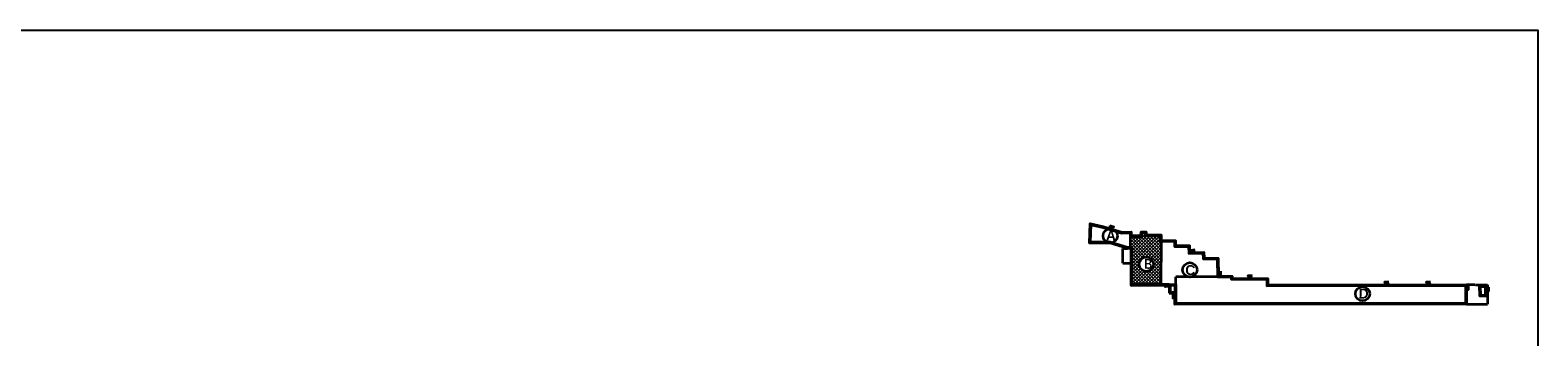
# Model space of a CAD drawing. Header units: millimetres. Extents: x -26513 to 76799, y 0 to 112149.
# Tile 35 of 98: x 7192 to 11347, y 90020 to 90866. Entities that reach past the tile are written whole.
import ezdxf

# ---------------------------------------------------------------- set-up
doc = ezdxf.new("R2010")
doc.units = ezdxf.units.MM
doc.header["$LTSCALE"] = 2
doc.linetypes.add('DASHED', pattern=[0.75, 0.5, -0.25])
for name, color, linetype, lineweight in [('!budynki proj.', 1, 'Continuous', 35), ('Awycinka drzew', 3, 'Continuous', 25), ('stolarka', 6, 'Continuous', 9)]:
    doc.layers.add(name, color=color, linetype=linetype, lineweight=lineweight)

msp = doc.modelspace()

# ---------------------------------------------------------------- hatches: boundary and pattern name
at = {"layer": '!budynki proj.'}
h = msp.add_hatch(color=256, dxfattribs=at)
edge = h.paths.add_edge_path()
edge.add_line((10348.9, 90143.8), (10348.9, 90141.1))
edge.add_line((10348.9, 90141.1), (10346.2, 90141.1))
edge.add_line((10346.2, 90141.1), (10346.2, 90141.1))
edge.add_line((10346.2, 90141.1), (10346.2, 90143.8))
edge.add_line((10346.2, 90143.8), (10348.9, 90143.8))
h.paths.add_polyline_path([(10112.8, 90332.7), (10148.9, 90324.3), (10200.6, 90309.2), (10226, 90309.7), (10226, 90299.9), (10252.7, 90299.7), (10253.3, 90309.5), (10266.9, 90309.5), (10266.9, 90301.6), (10308.2, 90301.4), (10308.3, 90287), (10348.1, 90286.3), (10348.3, 90271.7), (10386.6, 90272.2), (10387.2, 90253.1), (10426.3, 90253.9), (10426.6, 90238), (10465.9, 90236.8), (10466.8, 90188.4), (10504.4, 90187.3), (10504.4, 90182.4), (10602.8, 90181.1), (10602.8, 90163.6), (11149.6, 90164.4), (11149.6, 90110.6), (10346.2, 90109.3), (10346.2, 90124.8), (10346.2, 90141.1), (10348.9, 90141.1), (10349, 90112.1), (10349, 90112.1), (11146.9, 90113.3), (11146.8, 90161.7), (10600.1, 90160.9), (10600, 90178.4), (10501.6, 90179.7), (10501.7, 90184.6), (10464.1, 90185.7), (10463.2, 90234.2), (10423.9, 90235.3), (10423.6, 90251.1), (10384.6, 90250.3), (10383.9, 90269.4), (10345.6, 90269), (10345.4, 90283.6), (10305.7, 90284.3), (10305.5, 90298.7), (10264.2, 90298.9), (10264.2, 90306.8), (10255.9, 90306.7), (10255.2, 90297), (10223.2, 90297.2), (10223.3, 90306.9), (10200.2, 90306.4), (10148.2, 90321.6), (10115.4, 90329.3), (10114, 90281.3), (10168.3, 90281.4), (10215.7, 90266.3), (10228.5, 90266.2), (10228.7, 90164.9), (10225.9, 90164.9), (10225.8, 90263.5), (10225.8, 90263.5), (10215.3, 90263.5), (10167.8, 90278.7), (10111.2, 90278.6)])
h.paths.add_polyline_path([(10228.7, 90164.9), (10330.4, 90165.1), (10330.4, 90162.4), (10325.3, 90162.4), (10325.2, 90162.4), (10225.9, 90162.2), (10225.9, 90164.9)])
h.paths.add_polyline_path([(10330.4, 90162.4), (10333.1, 90162.4), (10333.4, 90143.8), (10346.2, 90143.8), (10346.2, 90141.1), (10330.7, 90141), (10330.5, 90158.7), (10330.5, 90158.7), (10330.5, 90158.7)])
h.paths.add_polyline_path([(10330.4, 90162.4), (10333.1, 90162.4), (10333.1, 90165.1), (10330.4, 90165.1)])
for points in [[(10166.8, 90327.5), (10169.7, 90319.9), (10177.8, 90323.6)], [(10389.5, 90258.6), (10401, 90260.3), (10395.2, 90253.7)], [(10467.2, 90196.2), (10471.8, 90190.8), (10471.8, 90201.5)], [(10558.8, 90189.4), (10547.3, 90188.9), (10553.6, 90181.8)], [(10923.6, 90171.1), (10935.5, 90171.4), (10929.2, 90165.4)], [(11038.8, 90170.8), (11051, 90171.2), (11044.6, 90165)], [(10330.5, 90158.7), (10330.5, 90158.7), (10319.4, 90158.4), (10325.3, 90162.3)], [(10340.8, 90136.3), (10340.9, 90127.4), (10346.1, 90131.7)], [(11154.9, 90159.9), (11154.4, 90149.8), (11149.7, 90155.6)]]:
    msp.add_hatch(color=256, dxfattribs=at).paths.add_polyline_path(points)
h = msp.add_hatch(color=256, dxfattribs=at)
h.paths.add_polyline_path([(11185.2, 90161.1), (11185.8, 90133.5), (11204.8, 90132.8), (11205.2, 90161)])
h.paths.add_polyline_path([(11188, 90158.4), (11188.5, 90136.2), (11202.1, 90135.6), (11202.4, 90158.3)], flags=16)
h = msp.add_hatch(color=256, dxfattribs=at)
h.paths.add_polyline_path([(11207.9, 90154.5), (11210.6, 90156.9), (11210.3, 90146.7), (11207.9, 90149.7)])
h.paths.add_polyline_path([(11205.8, 90152.5), (11207.9, 90149.7), (11207.9, 90154.5)])
at = {"layer": 'stolarka'}
h = msp.add_hatch(dxfattribs=at)
h.set_pattern_fill('ANSI37', color=256, scale=2, style=0)
h.set_pattern_definition([(45, (35.835, -5013.5104), (-4.49012806, 4.49012806), []), (135, (35.835, -5013.5104), (-4.49012806, -4.49012806), [])])
h.paths.add_polyline_path([(10228.5, 90266.2), (10228.7, 90164.9), (10307.1, 90165.1), (10308.3, 90284.2), (10305.7, 90284.3), (10305.5, 90298.7), (10264.2, 90298.9), (10264.2, 90306.8), (10255.9, 90306.7), (10255.2, 90297), (10223.2, 90297.2), (10223.1, 90266.2)])
h.paths.add_polyline_path([(10287.4, 90220.5, 1), (10247.7, 90220.5, 1)], flags=16)
h.paths.add_polyline_path([(10255.2, 90242.2), (10254.5, 90201.3), (10286.1, 90200.7), (10286.8, 90241.7)], flags=8)

# ---------------------------------------------------------------- linework, layer by layer
at = {"layer": '!budynki proj.'}
for p, q in [((10223.2, 90297.2), (10223.1, 90263.5)), ((10202.6, 90223.2), (10202.7, 90263.8)), ((10202.7, 90263.8), (10215.3, 90263.5)), ((10308.3, 90287), (10307.1, 90165.1)), ((10202.6, 90223.2), (10225.8, 90223.3)), ((10330.4, 90165.1), (10330.7, 90141)), ((10333.1, 90165.1), (10333.4, 90143.8)), ((10464.1, 90185.7), (10348.9, 90185.7)), ((10348.9, 90165.1), (10348.9, 90185.7)), ((10225.2, 90162.2), (10346.1, 90162.4)), ((10330.7, 90141), (10348.9, 90141.1)), ((10333.4, 90143.8), (10348.9, 90143.8)), ((10346.1, 90162.4), (10346.2, 90109.3))]:
    msp.add_line(p, q, dxfattribs=at)
at = {"layer": '!budynki proj.', "linetype": 'DASHED'}
for p, q in [((11149.6, 90164.4), (11208, 90163.9)), ((11208, 90163.9), (11207.5, 90110)), ((11149.6, 90110.6), (11207.5, 90110))]:
    msp.add_line(p, q, dxfattribs=at)
at = {"layer": '!budynki proj.'}
for points in [[(10330.4, 90162.4), (10225.9, 90162.2), (10225.8, 90263.5), (10215.3, 90263.5), (10167.8, 90278.7), (10111.2, 90278.6), (10112.8, 90332.7), (10148.9, 90324.3), (10200.6, 90309.2), (10226, 90309.7), (10226, 90299.9), (10252.7, 90299.7), (10253.3, 90309.5), (10266.9, 90309.5), (10266.9, 90301.6), (10308.2, 90301.4), (10308.3, 90287), (10348.1, 90286.3), (10348.3, 90271.7), (10386.6, 90272.2), (10387.2, 90253.1), (10426.3, 90253.9), (10426.6, 90238), (10465.9, 90236.8), (10466.8, 90188.4), (10504.4, 90187.3), (10504.4, 90182.4), (10602.8, 90181.1), (10602.8, 90163.6), (11149.6, 90164.4)], [(10330.4, 90165.1), (10228.7, 90164.9), (10228.5, 90266.2), (10215.7, 90266.3), (10168.3, 90281.4), (10114, 90281.3), (10115.4, 90329.3), (10148.2, 90321.6), (10200.2, 90306.4), (10223.3, 90306.9), (10223.2, 90297.2), (10255.2, 90297), (10255.9, 90306.7), (10264.2, 90306.8), (10264.2, 90298.9), (10305.5, 90298.7), (10305.7, 90284.3), (10345.4, 90283.6), (10345.6, 90269), (10383.9, 90269.4), (10384.6, 90250.3), (10423.6, 90251.1), (10423.9, 90235.3), (10463.2, 90234.2), (10464.1, 90185.7), (10501.7, 90184.6), (10501.6, 90179.7), (10600, 90178.4), (10600.1, 90160.9), (11146.8, 90161.7), (11146.9, 90113.3), (10349, 90112.1), (10348.9, 90141.1)], [(10166.8, 90327.5), (10177.8, 90323.6), (10169.7, 90319.9), (10166.8, 90327.5)], [(10225.7, 90266.2), (10225.9, 90164.9), (10348.9, 90165.1), (10349, 90112.1)], [(10225.8, 90263.5), (10225.9, 90162.2), (10346.1, 90162.4)], [(10401, 90260.3), (10389.5, 90258.6), (10395.2, 90253.7), (10401, 90260.3)], [(10471.8, 90201.7), (10471.8, 90190.8), (10467.2, 90196.2), (10471.8, 90201.5)], [(10558.8, 90189.4), (10547.3, 90188.9), (10553.6, 90181.8), (10558.8, 90189.4)], [(10935.5, 90171.4), (10923.6, 90171.1), (10929.2, 90165.4), (10935.5, 90171.4)], [(11051, 90171.2), (11038.8, 90170.8), (11044.6, 90165), (11051, 90171.2)], [(10325.2, 90162.4), (10330.5, 90158.7), (10319.4, 90158.4), (10325.5, 90162.5)], [(10346.1, 90131.7), (10340.8, 90136.3), (10340.9, 90127.4), (10346.1, 90131.7)], [(11149.6, 90164.4), (11149.6, 90110.6), (10346.2, 90109.3), (10346.2, 90141.1)], [(11154.9, 90159.9), (11154.4, 90149.8), (11149.7, 90155.6), (11154.9, 90159.9)], [(11205.2, 90161), (11185.2, 90161.1), (11185.8, 90133.5), (11204.8, 90132.8), (11205.2, 90161)], [(11210.6, 90156.9), (11210.3, 90146.7), (11205.8, 90152.5), (11210.6, 90156.9)]]:
    msp.add_lwpolyline(points, dxfattribs=at)
msp.add_lwpolyline([(11202.4, 90158.3), (11188, 90158.4), (11188.5, 90136.2), (11202.1, 90135.6)], close=True, dxfattribs=at)
for centre in [(10168, 90298.6), (10267.6, 90220.5), (10387.5, 90205.1), (10863.4, 90139.1)]:
    msp.add_circle(centre, 19.8, dxfattribs=at)
at = {"layer": 'Awycinka drzew'}
for p, q in [((10252.7, 90299.7), (10226, 90299.9)), ((10253.3, 90309.5), (10252.7, 90299.7)), ((10266.9, 90309.5), (10253.3, 90309.5)), ((10266.9, 90301.6), (10266.9, 90309.5)), ((10308.2, 90301.4), (10266.9, 90301.6)), ((10308.3, 90287), (10308.2, 90301.4)), ((10348.1, 90286.3), (10308.3, 90287)), ((10348.3, 90271.7), (10348.1, 90286.3)), ((10386.6, 90272.2), (10348.3, 90271.7)), ((10387.2, 90253.1), (10386.6, 90272.2)), ((10426.3, 90253.9), (10387.2, 90253.1)), ((10426.6, 90238), (10426.3, 90253.9)), ((10465.9, 90236.8), (10426.6, 90238)), ((10466.8, 90188.4), (10465.9, 90236.8)), ((10504.4, 90187.3), (10466.8, 90188.4)), ((10504.4, 90182.4), (10504.4, 90187.3)), ((10602.8, 90163.6), (11149.6, 90164.4)), ((10346.2, 90109.3), (11149.6, 90110.6))]:
    msp.add_line(p, q, dxfattribs=at)
msp.add_lwpolyline([(10226, 90309.7), (10200.6, 90309.2), (10148.9, 90324.3), (10112.8, 90332.7), (10111.2, 90278.6), (10167.8, 90278.7), (10215.3, 90263.5), (10225.8, 90263.5)], dxfattribs=at)
at = {"layer": 'Defpoints'}
msp.add_lwpolyline([(6906.6, 90865.8), (11346.6, 90865.8), (11346.6, 86665.8), (6906.6, 86665.8)], close=True, dxfattribs=at)

# ---------------------------------------------------------------- texts
at = {"layer": '!budynki proj.', "char_height": 27.3, "width": 96.038, "attachment_point": 1, "rotation": 359.0138}
for s, insert in [('{\\f@Arial Unicode MS|b1|i0|c238|p2;A}', (10156.5, 90313.3)), ('{\\fTechnic|b1|i0|c2|p2;B}', (10261.9, 90235.3)), ('{\\f@Arial Unicode MS|b1|i0|c238|p2;C}', (10375.2, 90218.3)), ('{\\f@Arial Unicode MS|b1|i0|c238|p2;D}', (10852.9, 90153.4))]:
    msp.add_mtext(s, dxfattribs=dict(at, insert=insert))

doc.saveas('drawing.dxf')
